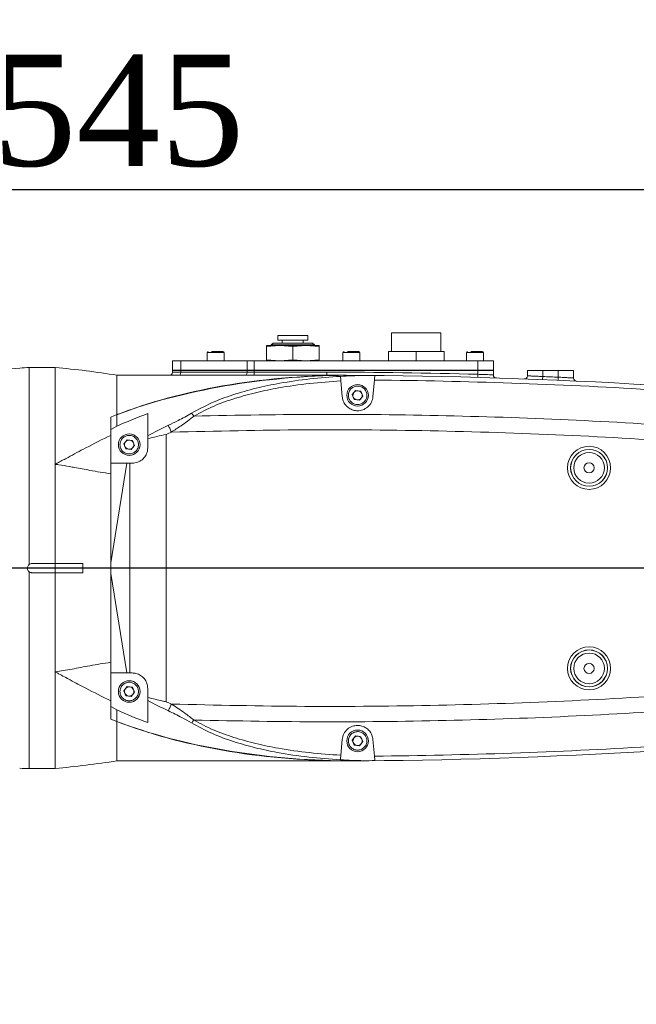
# Model space of a CAD drawing. Header units: millimetres. Extents: x 739 to 2359, y 424 to 1114.
# Tile 43 of 64: x 1823 to 1848, y 1021 to 1061. Entities that reach past the tile are written whole.
import ezdxf

# ---------------------------------------------------------------- set-up
doc = ezdxf.new("R2010")
doc.units = ezdxf.units.MM
doc.header["$PDSIZE"] = -1
doc.layers.add('5', color=7, linetype='Continuous', lineweight=35)
doc.styles.add('SLDTEXTSTYLE0', font='TXT', dxfattribs={"width": 0.7})
doc.styles.get("Standard").update_dxf_attribs({"font": 'times.ttf'})
doc.dimstyles.new('ISO-25', dxfattribs={"dimtxt": 3.5, "dimasz": 2.5, "dimexe": 1.25, "dimexo": 0.625, "dimtad": 1, "dimdec": 0, "dimlfac": 8, "dimtxsty": 'Standard', "dimcen": 2.5, "dimadec": 0, "dimazin": 0, "dimtfac": 1, "dimtmove": 0, "dimatfit": 3, "dimfxl": 1, "dimarcsym": 0})
doc.dimstyles.new('SLDDIMSTYLE3', dxfattribs={"dimtxt": 3.5, "dimasz": 2.4, "dimexe": 0, "dimexo": 0.0625, "dimgap": 0.875, "dimtad": 2, "dimlfac": 2, "dimrnd": 1e-09, "dimzin": 12, "dimdsep": 46, "dimtxsty": 'SLDTEXTSTYLE0', "dimsah": 1, "dimcen": 0.09, "dimadec": 0, "dimazin": 3, "dimtfac": 1, "dimtdec": 3, "dimtofl": 0, "dimtmove": 0, "dimatfit": 3, "dimfxl": 1, "dimfrac": 2, "dimtolj": 1, "dimtzin": 12, "dimarcsym": 0})

# ---------------------------------------------------------------- blocks, each defined once
blk = doc.blocks.new('*D101')
at = {"layer": '5', "color": 0, "lineweight": -2}
for p, q in [((1793.267, 1027.345), (1793.267, 1053.877)), ((1795.667, 1053.877), (1858.992, 1053.877)), ((1861.392, 1038.595), (1861.392, 1053.877))]:
    blk.add_line(p, q, dxfattribs=at)
at = {"layer": '5', "color": 0}
for points in [[(1795.667, 1054.277), (1795.667, 1053.477), (1793.267, 1053.877)], [(1858.992, 1053.477), (1858.992, 1054.277), (1861.392, 1053.877)]]:
    blk.add_solid(points, dxfattribs=at)
at = {"layer": 'Defpoints', "color": 0}
for p in [(1861.392, 1053.877), (1861.392, 1038.533), (1793.267, 1027.283)]:
    blk.add_point(p, dxfattribs=at)
at = {"layer": '5', "color": 0, "lineweight": 5, "insert": (1827.329, 1059.33), "char_height": 4.5, "attachment_point": 2}
blk.add_mtext('\\A1;545', dxfattribs=at)
blk = doc.blocks.new('*D102')
at = {"layer": '5', "color": 0, "lineweight": -2}
for p, q in [((1861.329, 1038.533), (1754.437, 1038.533)), ((1754.437, 1029.683), (1754.437, 1036.133)), ((1793.204, 1027.283), (1754.437, 1027.283))]:
    blk.add_line(p, q, dxfattribs=at)
at = {"layer": '5', "color": 0}
for points in [[(1754.837, 1036.133), (1754.037, 1036.133), (1754.437, 1038.533)], [(1754.037, 1029.683), (1754.837, 1029.683), (1754.437, 1027.283)]]:
    blk.add_solid(points, dxfattribs=at)
at = {"layer": 'Defpoints', "color": 0}
for p in [(1754.437, 1038.533), (1861.392, 1038.533), (1793.267, 1027.283)]:
    blk.add_point(p, dxfattribs=at)
at = {"layer": '5', "color": 0, "lineweight": 5, "insert": (1748.972, 1032.908), "char_height": 4.5, "attachment_point": 2, "rotation": 90}
blk.add_mtext('\\A1;90', dxfattribs=at)
blk = doc.blocks.new('*D104')
at = {"layer": '5', "color": 0, "lineweight": -2}
for p, q in [((1793.329, 1096.331), (1943.454, 1096.331)), ((1943.454, 1093.931), (1943.454, 902.183)), ((1803.329, 899.783), (1943.454, 899.783))]:
    blk.add_line(p, q, dxfattribs=at)
at = {"layer": '5', "color": 0}
for points in [[(1943.854, 1093.931), (1943.054, 1093.931), (1943.454, 1096.331)], [(1943.054, 902.183), (1943.854, 902.183), (1943.454, 899.783)]]:
    blk.add_solid(points, dxfattribs=at)
at = {"layer": 'Defpoints', "color": 0}
for p in [(1793.267, 1096.331), (1803.267, 899.783), (1943.454, 899.783)]:
    blk.add_point(p, dxfattribs=at)
at = {"layer": '5', "color": 0, "lineweight": 5, "insert": (1937.988, 998.057), "char_height": 4.5, "attachment_point": 2, "rotation": 90}
blk.add_mtext('\\A1;1572.38', dxfattribs=at)
blk = doc.blocks.new('*D173')
at = {"color": 0, "lineweight": -2}
for start, end in [(33.9405, 84.3499), (325.6501, 16.6727)]:
    blk.add_arc((1793.267, 959.783), 24.347, start, end, dxfattribs=at)
at = {"color": 0}
for points in [[(1795.683, 984.412), (1795.644, 983.613), (1793.267, 984.13)], [(1813.049, 946.287), (1813.687, 945.803), (1811.918, 944.133)]]:
    blk.add_solid(points, dxfattribs=at)
at = {"layer": 'Defpoints', "color": 0}
for p in [(1793.267, 1027.283), (1812.76, 974.371), (1793.267, 959.783), (1793.267, 959.783), (1897.868, 872.012)]:
    blk.add_point(p, dxfattribs=at)
at = {"color": 0, "lineweight": 5, "insert": (1815.333, 970.073), "char_height": 3.5, "attachment_point": 5}
blk.add_mtext('130%%d', dxfattribs=at)

msp = doc.modelspace()

# ---------------------------------------------------------------- linework, layer by layer
at = {"color": 7, "linetype": 'Continuous', "lineweight": 5}
for p, q in [((1833.785402, 1047.951749), (1833.785402, 1047.764249)), ((1834.997902, 1047.951749), (1833.785402, 1047.951749)), ((1834.997902, 1047.764249), (1834.997902, 1047.951749)), ((1838.391652, 1048.057999), (1838.391652, 1047.307999)), ((1838.391652, 1048.057999), (1839.391652, 1048.057999)), ((1839.391652, 1048.057999), (1840.391652, 1048.057999)), ((1840.391652, 1047.307999), (1840.391652, 1048.057999)), ((1833.329152, 1047.557999), (1833.860402, 1047.557999)), ((1833.329152, 1047.513956), (1833.860402, 1047.557999)), ((1833.329152, 1047.557999), (1833.329152, 1047.513956)), ((1833.593339, 1047.651749), (1833.516652, 1047.575061)), ((1833.516652, 1047.575061), (1833.516652, 1047.557999)), ((1835.149424, 1047.575061), (1833.516652, 1047.575061)), ((1835.189964, 1047.651749), (1833.593339, 1047.651749)), ((1833.785402, 1047.764249), (1834.997902, 1047.764249)), ((1833.860402, 1047.557999), (1834.922902, 1047.557999)), ((1833.860402, 1047.557999), (1834.391652, 1047.513956)), ((1833.966652, 1047.764249), (1833.966652, 1047.651749)), ((1834.391652, 1047.513956), (1834.922902, 1047.557999)), ((1834.816652, 1047.651749), (1834.816652, 1047.764249)), ((1834.922902, 1047.557999), (1835.454152, 1047.513956)), ((1834.922902, 1047.557999), (1835.454152, 1047.557999)), ((1835.266652, 1047.575061), (1835.149424, 1047.575061)), ((1835.266652, 1047.575061), (1835.189964, 1047.651749)), ((1835.266652, 1047.557999), (1835.266652, 1047.575061)), ((1835.454152, 1047.513956), (1835.454152, 1047.557999)), ((1830.922902, 1047.261124), (1830.922902, 1046.932999)), ((1831.610402, 1046.932999), (1831.610402, 1047.261124)), ((1833.329152, 1047.513956), (1833.329152, 1046.977042)), ((1834.391652, 1047.513956), (1834.391652, 1046.977042)), ((1835.454152, 1046.977042), (1835.454152, 1047.513956)), ((1836.422902, 1047.261124), (1836.422902, 1046.932999)), ((1837.110402, 1046.932999), (1837.110402, 1047.261124)), ((1838.266652, 1047.307999), (1838.266652, 1046.932999)), ((1838.266652, 1047.307999), (1839.391652, 1047.307999)), ((1839.391652, 1047.307999), (1839.391652, 1046.932999)), ((1839.391652, 1047.307999), (1840.516652, 1047.307999)), ((1840.516652, 1047.307999), (1840.516652, 1046.932999)), ((1841.422902, 1047.261124), (1841.422902, 1046.932999)), ((1842.110402, 1046.932999), (1842.110402, 1047.261124)), ((1829.516652, 1046.557999), (1829.516652, 1046.932999)), ((1829.516652, 1046.932999), (1829.851852, 1046.932999)), ((1829.851852, 1046.932999), (1829.851852, 1046.557999)), ((1829.851852, 1046.932999), (1832.54051, 1046.932999)), ((1832.54051, 1046.557999), (1832.54051, 1046.932999)), ((1832.54051, 1046.932999), (1832.83031, 1046.932999)), ((1832.83031, 1046.932999), (1832.83031, 1046.557999)), ((1832.83031, 1046.932999), (1841.891652, 1046.932999)), ((1833.860402, 1046.932999), (1833.329152, 1046.977042)), ((1833.329152, 1046.977042), (1833.329152, 1046.932999)), ((1834.391652, 1046.977042), (1833.860402, 1046.932999)), ((1834.922902, 1046.932999), (1834.391652, 1046.977042)), ((1835.454152, 1046.977042), (1834.922902, 1046.932999)), ((1835.454152, 1046.932999), (1835.454152, 1046.977042)), ((1841.891652, 1046.557999), (1841.891652, 1046.932999)), ((1841.891652, 1046.932999), (1842.516652, 1046.932999)), ((1842.516652, 1046.932999), (1842.516652, 1046.557999)), ((1824.766652, 1046.657999), (1823.709863, 1046.657999)), ((1824.766652, 1046.657999), (1824.766652, 1038.720499)), ((1824.766652, 1042.737045), (1824.766652, 1046.657999)), ((1827.266652, 1046.345499), (1835.766652, 1046.345499)), ((1829.851852, 1046.557999), (1829.516652, 1046.557999)), ((1829.516652, 1046.470499), (1829.516652, 1046.532999)), ((1829.516652, 1046.532999), (1829.851847, 1046.532999)), ((1829.516652, 1046.470499), (1829.851847, 1046.470499)), ((1829.579152, 1046.532999), (1829.579152, 1046.557999)), ((1829.851847, 1046.532999), (1829.851847, 1046.470499)), ((1832.540383, 1046.532999), (1829.851847, 1046.532999)), ((1829.851847, 1046.470499), (1832.540383, 1046.470499)), ((1829.851852, 1046.557999), (1832.54051, 1046.557999)), ((1829.915806, 1046.532999), (1829.915806, 1046.557999)), ((1832.540383, 1046.470499), (1832.540383, 1046.532999)), ((1832.540383, 1046.532999), (1832.830187, 1046.532999)), ((1832.540383, 1046.470499), (1832.830187, 1046.470499)), ((1832.83031, 1046.557999), (1832.54051, 1046.557999)), ((1832.568595, 1046.532999), (1832.568595, 1046.557999)), ((1832.830187, 1046.532999), (1832.830187, 1046.470499)), ((1841.891652, 1046.532999), (1832.830187, 1046.532999)), ((1832.830187, 1046.470499), (1832.830187, 1046.345499)), ((1832.830187, 1046.470499), (1835.766652, 1046.470499)), ((1832.83031, 1046.557999), (1841.891652, 1046.557999)), ((1832.85694, 1046.532999), (1832.85694, 1046.557999)), ((1835.766652, 1046.470499), (1835.766652, 1046.345499)), ((1841.829152, 1046.532999), (1841.829152, 1046.557999)), ((1841.891652, 1046.384152), (1841.888128, 1046.259202)), ((1842.516652, 1046.557999), (1841.891652, 1046.557999)), ((1841.891652, 1046.532999), (1842.516652, 1046.532999)), ((1841.891652, 1046.384152), (1841.891652, 1046.532999)), ((1842.454152, 1046.532999), (1842.454152, 1046.557999)), ((1842.516652, 1046.532999), (1842.516652, 1046.361706)), ((1843.891652, 1046.532999), (1844.516652, 1046.532999)), ((1843.891652, 1046.323174), (1843.891652, 1046.532999)), ((1844.516652, 1046.532999), (1844.516652, 1046.294244)), ((1844.516652, 1046.532999), (1845.141652, 1046.532999)), ((1845.141652, 1046.268154), (1845.141652, 1046.532999)), ((1845.141652, 1046.532999), (1845.766652, 1046.532999)), ((1845.766652, 1046.532999), (1845.766652, 1046.234465)), ((1836.322081, 1046.300908), (1836.321992, 1046.30193)), ((1836.39403, 1045.478527), (1836.338309, 1046.115416)), ((1836.556215, 1046.344063), (1836.429165, 1046.344488)), ((1836.556215, 1046.344063), (1837.312074, 1046.34)), ((1837.697967, 1046.149403), (1837.639273, 1045.478527)), ((1844.516652, 1046.294244), (1844.511618, 1046.169346)), ((1845.141652, 1046.268154), (1845.136258, 1046.14327)), ((1836.936876, 1045.734272), (1836.802456, 1045.564547)), ((1836.802456, 1045.564547), (1836.882232, 1045.363274)), ((1837.151071, 1045.702723), (1836.936876, 1045.734272)), ((1837.230847, 1045.50145), (1837.151071, 1045.702723)), ((1836.882232, 1045.363274), (1837.096428, 1045.331726)), ((1837.096428, 1045.331726), (1837.230847, 1045.50145)), ((1827.016652, 1044.646778), (1827.266652, 1044.751025)), ((1828.516652, 1044.793413), (1828.516652, 1043.891904)), ((1827.016652, 1044.143754), (1827.016652, 1044.646778)), ((1827.016652, 1044.165631), (1827.016652, 1044.636269)), ((1827.016652, 1044.143754), (1827.266652, 1044.277903)), ((1827.016652, 1044.143754), (1827.016652, 1043.93366)), ((1827.016652, 1043.911784), (1827.016652, 1044.100004)), ((1827.686876, 1043.734272), (1827.552456, 1043.564547)), ((1827.552456, 1043.564547), (1827.632232, 1043.363274)), ((1827.901071, 1043.702723), (1827.686876, 1043.734272)), ((1827.980847, 1043.50145), (1827.901071, 1043.702723)), ((1828.516652, 1043.407999), (1828.516652, 1043.770786)), ((1829.267653, 1043.947534), (1829.267653, 1033.118463)), ((1827.632232, 1043.363274), (1827.846428, 1043.331726)), ((1827.846428, 1043.331726), (1827.980847, 1043.50145)), ((1827.669674, 1042.782999), (1827.016652, 1038.750065)), ((1827.016652, 1042.727148), (1827.025695, 1042.782999)), ((1827.016652, 1042.782999), (1827.016652, 1042.727148)), ((1827.016652, 1042.782999), (1827.025695, 1042.782999)), ((1827.025695, 1042.782999), (1827.669674, 1042.782999)), ((1827.787028, 1042.782999), (1827.669674, 1042.782999)), ((1827.787028, 1034.282999), (1827.787028, 1042.782999)), ((1827.787028, 1042.782999), (1827.891652, 1042.782999)), ((1824.766652, 1038.720499), (1824.766652, 1042.737045)), ((1827.016652, 1038.750065), (1827.016652, 1042.727148)), ((1823.829152, 1038.720499), (1824.766652, 1038.720499)), ((1825.891652, 1038.720499), (1824.766652, 1038.720499)), ((1824.766652, 1038.720499), (1824.766652, 1038.345499)), ((1825.891652, 1038.720499), (1825.891652, 1038.345499)), ((1827.016652, 1038.750065), (1827.016652, 1038.315933)), ((1824.766652, 1038.345499), (1823.829152, 1038.345499)), ((1824.766652, 1038.345499), (1824.766652, 1030.407999)), ((1824.766652, 1034.328953), (1824.766652, 1038.345499)), ((1824.766652, 1038.345499), (1825.891652, 1038.345499)), ((1827.016652, 1038.315933), (1827.669674, 1034.282999)), ((1827.016652, 1034.33885), (1827.016652, 1038.315933)), ((1824.766652, 1030.407999), (1824.766652, 1034.328953)), ((1827.025695, 1034.282999), (1827.016652, 1034.33885)), ((1827.016652, 1034.282999), (1827.016652, 1034.33885)), ((1827.016652, 1034.282999), (1827.025695, 1034.282999)), ((1827.669674, 1034.282999), (1827.025695, 1034.282999)), ((1827.669674, 1034.282999), (1827.787028, 1034.282999)), ((1827.891652, 1034.282999), (1827.787028, 1034.282999)), ((1827.686876, 1033.734272), (1827.552456, 1033.564547)), ((1827.901071, 1033.702723), (1827.686876, 1033.734272)), ((1827.980847, 1033.50145), (1827.901071, 1033.702723)), ((1828.516652, 1033.295212), (1828.516652, 1033.657999)), ((1827.552456, 1033.564547), (1827.632232, 1033.363274)), ((1827.632232, 1033.363274), (1827.846428, 1033.331726)), ((1827.846428, 1033.331726), (1827.980847, 1033.50145)), ((1828.516652, 1033.174093), (1828.516652, 1033.295212)), ((1827.016652, 1032.965469), (1827.016652, 1033.154399)), ((1827.016652, 1033.132523), (1827.016652, 1032.921719)), ((1827.266652, 1032.788095), (1827.016652, 1032.921719)), ((1827.016652, 1032.418167), (1827.016652, 1032.921719)), ((1827.016652, 1032.431606), (1827.016652, 1032.899843)), ((1828.516652, 1033.174093), (1828.516652, 1032.272585)), ((1827.266652, 1032.314973), (1827.016652, 1032.418167)), ((1836.338309, 1030.950582), (1836.39403, 1031.587471)), ((1836.936876, 1031.734272), (1836.802456, 1031.564547)), ((1837.151071, 1031.702723), (1836.936876, 1031.734272)), ((1837.230847, 1031.50145), (1837.151071, 1031.702723)), ((1837.639273, 1031.587471), (1837.697967, 1030.916595)), ((1836.802456, 1031.564547), (1836.882232, 1031.363274)), ((1836.882232, 1031.363274), (1837.096428, 1031.331726)), ((1837.096428, 1031.331726), (1837.230847, 1031.50145)), ((1823.709863, 1030.407999), (1824.766652, 1030.407999)), ((1835.766652, 1030.720499), (1827.266652, 1030.720499)), ((1836.321992, 1030.764068), (1836.322081, 1030.76509)), ((1836.429165, 1030.721509), (1836.556215, 1030.721934)), ((1837.312074, 1030.725998), (1836.556215, 1030.721934))]:
    msp.add_line(p, q, dxfattribs=at)
at = {"color": 8, "linetype": 'Continuous', "lineweight": 5}
for p, q in [((1831.610402, 1047.261124), (1830.922902, 1047.261124)), ((1837.110402, 1047.261124), (1836.422902, 1047.261124)), ((1842.110402, 1047.261124), (1841.422902, 1047.261124)), ((1823.709863, 1046.657999), (1823.709863, 1038.677658)), ((1823.709863, 1038.388339), (1823.709863, 1030.407999))]:
    msp.add_line(p, q, dxfattribs=at)
at = {"color": 7, "linetype": 'Continuous', "lineweight": 5, "flags": 128}
for points in [[(1829.793886, 1046.345499), (1829.805194, 1046.347901), (1829.816067, 1046.355014), (1829.826088, 1046.366565), (1829.834871, 1046.382111), (1829.842079, 1046.401053), (1829.847435, 1046.422663), (1829.850734, 1046.446113), (1829.851847, 1046.470499)], [(1832.540383, 1046.470499), (1832.539269, 1046.446113), (1832.535971, 1046.422663), (1832.530615, 1046.401053), (1832.523407, 1046.382111), (1832.514623, 1046.366565), (1832.504603, 1046.355014), (1832.49373, 1046.347901), (1832.482422, 1046.345499)]]:
    msp.add_lwpolyline(points, dxfattribs=at)
at = {"color": 7, "linetype": 'Continuous', "lineweight": 5}
for centre, radius in [((1837.016652, 1045.532999), 0.4375), ((1827.766652, 1043.532999), 0.4375), ((1846.391652, 1042.595499), 0.872837), ((1846.391652, 1042.595499), 0.747856), ((1846.391652, 1042.595499), 0.745598), ((1846.391652, 1042.595499), 0.620617), ((1846.391652, 1042.595499), 0.20625), ((1846.391652, 1034.470499), 0.872837), ((1846.391652, 1034.470499), 0.747856), ((1846.391652, 1034.470499), 0.745598), ((1846.391652, 1034.470499), 0.620617), ((1846.391652, 1034.470499), 0.20625), ((1827.766652, 1033.532999), 0.4375), ((1837.016652, 1031.532999), 0.4375)]:
    msp.add_circle(centre, radius, dxfattribs=at)
for centre, radius, start, end in [((1830.969777, 1047.261124), 0.046875, 90, 180), ((1831.563527, 1047.261124), 0.046875, 0, 90), ((1836.469777, 1047.261124), 0.046875, 90, 180), ((1837.063527, 1047.261124), 0.046875, 0, 90), ((1841.469777, 1047.261124), 0.046875, 90, 180), ((1842.063527, 1047.261124), 0.046875, 0, 90), ((1817.891652, 1100.176299), 53.813094, 264, 275.8010983), ((1823.709863, 1042.907999), 3.75, 90, 95.8010983), ((1829.391652, 1046.470499), 0.125, 270, 0), ((1835.766652, 829.189249), 217.28125, 88.38465977, 90), ((1842.641652, 1046.361706), 0.125, 180, 268.1868006), ((1835.766652, 829.189249), 217.15303, 89.48616513, 89.60542986), ((1835.766652, 829.189249), 217.15625, 83.02135019, 89.59224332), ((1835.766652, 829.189249), 216.96875, 86.54947949, 89.48998322), ((1843.766652, 1046.323174), 0.125, 267.8899704, 0), ((1835.766652, 829.189249), 217.28125, 87.52710031, 87.6920527), ((1845.891652, 1046.234465), 0.125, 180, 267.3291302), ((1837.016652, 1045.532999), 0.1875, 141.621248, 201.621248), ((1837.016652, 1045.532999), 0.1875, 81.621248, 141.621248), ((1837.016652, 1045.532999), 0.1875, 21.621248, 81.621248), ((1837.016652, 1045.532999), 0.1875, 321.621248, 21.621248), ((1837.016652, 1045.532999), 0.1875, 201.621248, 261.621248), ((1837.016652, 1045.532999), 0.1875, 261.621248, 321.621248), ((1827.766652, 1043.532999), 0.1875, 141.621248, 201.621248), ((1827.766652, 1043.532999), 0.1875, 81.621248, 141.621248), ((1827.766652, 1043.532999), 0.1875, 21.621248, 81.621248), ((1827.766652, 1043.532999), 0.1875, 321.621248, 21.621248), ((1827.766652, 1043.532999), 0.1875, 201.621248, 261.621248), ((1827.766652, 1043.532999), 0.1875, 261.621248, 321.621248), ((1827.766652, 1033.532999), 0.1875, 141.621248, 201.621248), ((1827.766652, 1033.532999), 0.1875, 81.621248, 141.621248), ((1827.766652, 1033.532999), 0.1875, 21.621248, 81.621248), ((1827.766652, 1033.532999), 0.1875, 321.621248, 21.621248), ((1827.766652, 1033.532999), 0.1875, 201.621248, 261.621248), ((1827.766652, 1033.532999), 0.1875, 261.621248, 321.621248), ((1835.766652, 1247.876749), 217.15625, 270.40775668, 276.97864981), ((1837.016652, 1031.532999), 0.1875, 141.621248, 201.621248), ((1837.016652, 1031.532999), 0.1875, 81.621248, 141.621248), ((1837.016652, 1031.532999), 0.1875, 21.621248, 81.621248), ((1837.016652, 1031.532999), 0.1875, 321.621248, 21.621248), ((1837.016652, 1031.532999), 0.1875, 201.621248, 261.621248), ((1837.016652, 1031.532999), 0.1875, 261.621248, 321.621248), ((1835.766652, 1247.876749), 216.96875, 270.51001678, 273.45052051), ((1823.709863, 1034.157999), 3.75, 264.1989017, 270), ((1835.766652, 1247.876749), 217.15303, 270.39457014, 270.51383487)]:
    msp.add_arc(centre, radius, start, end, dxfattribs=at)
for centre, major_axis, ratio, start_param, end_param in [((1836.860693, 1038.845499), (15.563443, 0), 0.481898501, 1.590361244, 2.235024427), ((1836.681061, 1039.595499), (14.557235, 0), 0.463686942, 1.588100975, 2.274070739), ((1837.997119, 1038.845499), (15.563443, 0), 0.481898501, 1.618042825, 1.678637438), ((1837.997119, 1038.845499), (15.563443, 0), 0.481898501, 2.225784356, 2.331548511), ((1839.588115, 1038.845499), (14.965983, 0), 0.501136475, 2.32394373, 2.403532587), ((1839.588115, 1038.845499), (14.785271, 0), 0.481898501, 2.32394373, 2.343429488), ((1837.997119, 1038.220499), (15.563443, 0), 0.481898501, 3.951636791, 4.057400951), ((1839.588115, 1038.220499), (14.965983, 0), 0.501136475, 3.87965272, 3.959241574), ((1839.588115, 1038.220499), (14.785271, 0), 0.481898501, 3.939755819, 3.959241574), ((1836.860693, 1038.220499), (15.563443, 0), 0.481898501, 4.048160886, 4.692824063), ((1836.681061, 1037.470499), (14.557235, 0), 0.463686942, 4.009114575, 4.695084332), ((1837.997119, 1038.220499), (15.563443, 0), 0.481898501, 4.60454787, 4.665142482)]:
    msp.add_ellipse(centre, major_axis=major_axis, ratio=ratio, start_param=start_param, end_param=end_param, dxfattribs=at)
for points, knots in [([(1831.563591, 1047.307999), (1831.562378, 1047.307999), (1831.558935, 1047.307999), (1831.520842, 1047.307999), (1831.453983, 1047.307999), (1831.386123, 1047.307999), (1831.327987, 1047.307999), (1831.267498, 1047.307999), (1831.189344, 1047.307999), (1831.13771, 1047.307999), (1831.104278, 1047.307999)], [0, 0, 0, 0, 0.095160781, 0.269962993, 0.444765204, 0.539820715, 0.634981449, 0.730037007, 0.825197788, 1, 1, 1, 1]), ([(1837.063591, 1047.307999), (1837.062378, 1047.307999), (1837.058935, 1047.307999), (1837.020842, 1047.307999), (1836.953983, 1047.307999), (1836.886123, 1047.307999), (1836.827987, 1047.307999), (1836.767498, 1047.307999), (1836.689344, 1047.307999), (1836.63771, 1047.307999), (1836.604278, 1047.307999)], [0, 0, 0, 0, 0.095160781, 0.269962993, 0.444765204, 0.539820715, 0.634981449, 0.730037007, 0.825197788, 1, 1, 1, 1]), ([(1842.063591, 1047.307999), (1842.062378, 1047.307999), (1842.058935, 1047.307999), (1842.020842, 1047.307999), (1841.953983, 1047.307999), (1841.886123, 1047.307999), (1841.827987, 1047.307999), (1841.767498, 1047.307999), (1841.689344, 1047.307999), (1841.63771, 1047.307999), (1841.604278, 1047.307999)], [0, 0, 0, 0, 0.095160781, 0.269962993, 0.444765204, 0.539820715, 0.634981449, 0.730037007, 0.825197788, 1, 1, 1, 1]), ([(1827.266625, 1044.743931), (1827.266598, 1044.885382), (1827.266541, 1045.176711), (1827.266676, 1045.511196), (1827.266641, 1045.778732), (1827.266638, 1045.983318), (1827.266667, 1046.129016), (1827.266615, 1046.231389), (1827.266684, 1046.293031), (1827.266564, 1046.33643), (1827.266619, 1046.342158), (1827.266652, 1046.345499)], [0, 0, 0, 0, 0.139323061, 0.286945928, 0.402522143, 0.519849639, 0.641185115, 0.725716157, 0.820298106, 0.895160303, 1, 1, 1, 1]), ([(1835.766652, 1046.345499), (1835.776668, 1046.345499), (1835.997506, 1046.345491), (1836.218344, 1046.344978), (1836.429165, 1046.344488)], [0, 0, 0, 0, 0.045357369, 1, 1, 1, 1]), ([(1841.891652, 1046.384152), (1841.96194, 1046.381744), (1842.102517, 1046.376928), (1842.289862, 1046.370177), (1842.431208, 1046.364942), (1842.506013, 1046.36211), (1842.513632, 1046.36182), (1842.516652, 1046.361706)], [0, 0, 0, 0, 0.214825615, 0.429646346, 0.644424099, 0.859100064, 1, 1, 1, 1]), ([(1830.285951, 1044.803958), (1830.552949, 1044.950048), (1831.087298, 1045.242421), (1831.974959, 1045.567341), (1832.901817, 1045.830605), (1833.944877, 1046.045554), (1835.085835, 1046.211234), (1835.909368, 1046.270971), (1836.322081, 1046.300908)], [0, 0, 0, 0, 0.148937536, 0.298072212, 0.45385921, 0.609712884, 0.804407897, 1, 1, 1, 1]), ([(1836.338309, 1046.115416), (1835.915709, 1046.085664), (1835.068722, 1046.026034), (1833.931215, 1045.862534), (1832.927853, 1045.658405), (1832.054049, 1045.418425), (1831.192248, 1045.11669), (1830.658002, 1044.834498), (1830.39107, 1044.693503)], [0, 0, 0, 0, 0.204178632, 0.409220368, 0.554602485, 0.699933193, 0.8500739, 1, 1, 1, 1]), ([(1836.322081, 1046.300908), (1836.322797, 1046.292725), (1836.324229, 1046.27636), (1836.330308, 1046.206877), (1836.335817, 1046.143903), (1836.338309, 1046.115416)], [0, 0, 0, 0, 0.353845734, 0.707699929, 1, 1, 1, 1]), ([(1837.262075, 1046.33713), (1837.272312, 1046.337502), (1837.286637, 1046.338024), (1837.304125, 1046.338719), (1837.312933, 1046.339111), (1837.31821, 1046.339424), (1837.320316, 1046.339611), (1837.32061, 1046.339759), (1837.319441, 1046.339874), (1837.31654, 1046.339959), (1837.313624, 1046.339985), (1837.312074, 1046.34)], [0, 0, 0, 0, 0.371574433, 0.51995213, 0.67253246, 0.731018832, 0.790072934, 0.830272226, 0.870442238, 0.931145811, 1, 1, 1, 1]), ([(1837.697967, 1046.149403), (1837.700966, 1046.183678), (1837.706964, 1046.252232), (1837.71226, 1046.312763), (1837.713543, 1046.32743), (1837.714078, 1046.333546)], [0, 0, 0, 0, 0.368258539, 0.736550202, 1, 1, 1, 1]), ([(1843.891652, 1046.323174), (1843.898554, 1046.32287), (1843.91236, 1046.322261), (1844.020006, 1046.317466), (1844.178446, 1046.310255), (1844.354195, 1046.302057), (1844.470429, 1046.296467), (1844.516652, 1046.294244)], [0, 0, 0, 0, 0.214467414, 0.428946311, 0.643509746, 0.85823695, 1, 1, 1, 1]), ([(1845.141652, 1046.268154), (1845.21197, 1046.26448), (1845.352602, 1046.257133), (1845.540011, 1046.247009), (1845.681358, 1046.239231), (1845.756052, 1046.235059), (1845.763647, 1046.234634), (1845.766652, 1046.234465)], [0, 0, 0, 0, 0.214997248, 0.429981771, 0.644858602, 0.859504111, 1, 1, 1, 1]), ([(1837.154828, 1045.184384), (1837.109135, 1045.171691), (1837.038593, 1045.152096), (1836.940123, 1045.163287), (1836.866882, 1045.186376), (1836.799545, 1045.223878), (1836.725314, 1045.28846), (1836.659575, 1045.391469), (1836.636898, 1045.511522), (1836.646718, 1045.609421), (1836.670066, 1045.682854), (1836.707605, 1045.749872), (1836.771664, 1045.825493), (1836.836495, 1045.859557), (1836.878476, 1045.881614)], [0, 0, 0, 0, 0.119721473, 0.184832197, 0.249999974, 0.315110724, 0.380278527, 0.5, 0.619721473, 0.684832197, 0.749999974, 0.815110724, 0.880278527, 1, 1, 1, 1]), ([(1836.878476, 1045.881614), (1836.924168, 1045.894306), (1836.99471, 1045.913902), (1837.093181, 1045.902711), (1837.166421, 1045.879621), (1837.233759, 1045.84212), (1837.307989, 1045.777537), (1837.373728, 1045.674529), (1837.396406, 1045.554476), (1837.386585, 1045.456576), (1837.363237, 1045.383144), (1837.325699, 1045.316126), (1837.261639, 1045.240505), (1837.196808, 1045.206441), (1837.154828, 1045.184384)], [0, 0, 0, 0, 0.119721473, 0.184832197, 0.249999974, 0.315110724, 0.380278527, 0.5, 0.619721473, 0.684832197, 0.749999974, 0.815110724, 0.880278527, 1, 1, 1, 1]), ([(1837.639273, 1045.478527), (1837.624065, 1045.401338), (1837.593596, 1045.246696), (1837.441825, 1045.054591), (1837.239604, 1044.934668), (1837.02701, 1044.897527), (1836.834174, 1044.925803), (1836.665291, 1045.005206), (1836.524496, 1045.132602), (1836.42539, 1045.296052), (1836.404234, 1045.419153), (1836.39403, 1045.478527)], [0, 0, 0, 0, 0.135606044, 0.271679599, 0.393984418, 0.498157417, 0.591606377, 0.684204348, 0.783745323, 0.895697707, 1, 1, 1, 1]), ([(1827.266647, 1044.277886), (1827.26665, 1044.31038), (1827.266657, 1044.408912), (1827.266627, 1044.568914), (1827.266599, 1044.68978), (1827.266585, 1044.750958)], [0, 0, 0, 0, 0.195490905, 0.592789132, 1, 1, 1, 1]), ([(1829.352306, 1044.317048), (1829.486202, 1044.381314), (1829.71255, 1044.489954), (1830.025622, 1044.652841), (1830.198773, 1044.753368), (1830.285933, 1044.803971)], [0, 0, 0, 0, 0.418346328, 0.707208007, 1, 1, 1, 1]), ([(1830.39101, 1044.693499), (1830.372456, 1044.716337), (1830.335348, 1044.762013), (1830.302416, 1044.789976), (1830.28595, 1044.803958)], [0, 0, 0, 0, 0.500000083, 1, 1, 1, 1]), ([(1830.39104, 1044.693503), (1832.148184, 1044.724932), (1835.662472, 1044.787792), (1840.934808, 1044.718432), (1846.203903, 1044.530075), (1851.466517, 1044.207983), (1856.720849, 1043.76714), (1860.212586, 1043.364714), (1861.958454, 1043.163501)], [0, 0, 0, 0, 0.166666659, 0.333333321, 0.499999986, 0.666666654, 0.833333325, 1, 1, 1, 1]), ([(1830.39101, 1044.69349), (1830.391008, 1044.693488), (1830.308965, 1044.625482), (1830.138032, 1044.493247), (1829.831678, 1044.275149), (1829.608541, 1044.127838), (1829.475902, 1044.043471), (1829.4759, 1044.043469)], [0, 0, 0, 0, 0.000006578, 0.297737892, 0.586397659, 0.999993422, 1, 1, 1, 1]), ([(1861.882517, 1042.543132), (1860.090703, 1042.749262), (1856.507051, 1043.161525), (1851.11281, 1043.607865), (1845.708804, 1043.928713), (1840.298227, 1044.108505), (1834.885693, 1044.162488), (1831.279166, 1044.083143), (1829.475901, 1044.04347)], [0, 0, 0, 0, 0.166627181, 0.333256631, 0.499994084, 0.666733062, 0.83336635, 1, 1, 1, 1]), ([(1824.766652, 1042.737045), (1824.768259, 1042.737916), (1824.771761, 1042.739814), (1824.783303, 1042.746057), (1824.825396, 1042.768733), (1824.995149, 1042.859765), (1825.393163, 1043.075746), (1826.0934, 1043.450561), (1826.674124, 1043.747168), (1827.016298, 1043.911614), (1827.016652, 1043.911784)], [0, 0, 0, 0, 0.00219372, 0.004779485, 0.015746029, 0.059569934, 0.235775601, 0.555989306, 0.999540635, 1, 1, 1, 1]), ([(1827.016652, 1042.353879), (1827.016652, 1042.493319), (1827.016652, 1042.776264), (1827.016652, 1043.184844), (1827.016652, 1043.576062), (1827.016652, 1043.798607), (1827.016652, 1043.911784)], [0, 0, 0, 0, 0.2437611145, 0.4946298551, 0.7429916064, 1, 1, 1, 1]), ([(1827.904828, 1043.184384), (1827.859135, 1043.171691), (1827.788593, 1043.152096), (1827.690123, 1043.163287), (1827.616882, 1043.186376), (1827.549545, 1043.223878), (1827.475314, 1043.28846), (1827.409575, 1043.391469), (1827.386898, 1043.511522), (1827.396718, 1043.609421), (1827.420066, 1043.682854), (1827.457605, 1043.749872), (1827.521664, 1043.825493), (1827.586495, 1043.859557), (1827.628476, 1043.881614)], [0, 0, 0, 0, 0.119721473, 0.184832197, 0.249999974, 0.315110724, 0.380278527, 0.5, 0.619721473, 0.684832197, 0.749999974, 0.815110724, 0.880278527, 1, 1, 1, 1]), ([(1827.628476, 1043.881614), (1827.674168, 1043.894306), (1827.74471, 1043.913902), (1827.843181, 1043.902711), (1827.916421, 1043.879621), (1827.983759, 1043.84212), (1828.057989, 1043.777537), (1828.123728, 1043.674529), (1828.146406, 1043.554476), (1828.136585, 1043.456576), (1828.113237, 1043.383144), (1828.075699, 1043.316126), (1828.011639, 1043.240505), (1827.946808, 1043.206441), (1827.904828, 1043.184384)], [0, 0, 0, 0, 0.119721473, 0.184832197, 0.249999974, 0.315110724, 0.380278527, 0.5, 0.619721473, 0.684832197, 0.749999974, 0.815110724, 0.880278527, 1, 1, 1, 1]), ([(1828.516652, 1043.770786), (1828.763828, 1043.833545), (1829.012985, 1043.896806), (1829.265645, 1043.947134), (1829.267653, 1043.947534)], [0, 0, 0, 0, 0.992050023, 1, 1, 1, 1]), ([(1828.516652, 1043.770786), (1828.516652, 1043.803007), (1828.516652, 1043.846885), (1828.516652, 1043.882454), (1828.516652, 1043.891904)], [0, 0, 0, 0, 0.734306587, 1, 1, 1, 1]), ([(1827.891652, 1042.782999), (1827.962184, 1042.789919), (1828.103296, 1042.803763), (1828.292432, 1042.913236), (1828.433708, 1043.074189), (1828.50658, 1043.249345), (1828.513835, 1043.363622), (1828.516652, 1043.407999)], [0, 0, 0, 0, 0.218589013, 0.437328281, 0.652542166, 0.865072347, 1, 1, 1, 1]), ([(1827.016652, 1042.353879), (1826.733171, 1042.399223), (1826.23076, 1042.479586), (1825.68515, 1042.58507), (1825.266075, 1042.66086), (1825.017179, 1042.702172), (1824.830579, 1042.728385), (1824.784595, 1042.734629), (1824.773403, 1042.736137), (1824.769606, 1042.736648), (1824.76799, 1042.736865), (1824.766652, 1042.737045)], [0, 0, 0, 0, 0.356300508, 0.631470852, 0.726252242, 0.931175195, 0.981856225, 0.994498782, 0.997658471, 0.998061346, 1, 1, 1, 1]), ([(1827.016652, 1034.715461), (1827.016652, 1035.388846), (1827.016652, 1037.01004), (1827.016652, 1039.557643), (1827.016652, 1041.429719), (1827.016652, 1042.353879)], [0, 0, 0, 0, 0.264565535, 0.636949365, 1, 1, 1, 1]), ([(1823.709863, 1038.677658), (1823.694923, 1038.662655), (1823.665038, 1038.632642), (1823.642297, 1038.572031), (1823.639636, 1038.508138), (1823.658654, 1038.446884), (1823.686821, 1038.408279), (1823.706276, 1038.391443), (1823.709863, 1038.388339)], [0, 0, 0, 0, 0.191263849, 0.382624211, 0.573996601, 0.765375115, 0.956750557, 1, 1, 1, 1]), ([(1823.709863, 1038.677658), (1823.727421, 1038.68948), (1823.762537, 1038.713122), (1823.806314, 1038.720382), (1823.828222, 1038.720494), (1823.829152, 1038.720499)], [0, 0, 0, 0, 0.489160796, 0.978325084, 1, 1, 1, 1]), ([(1823.829152, 1038.345499), (1823.815623, 1038.346385), (1823.781113, 1038.348647), (1823.740094, 1038.3655), (1823.71661, 1038.383242), (1823.709863, 1038.388339)], [0, 0, 0, 0, 0.314846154, 0.803139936, 1, 1, 1, 1]), ([(1824.766652, 1034.328953), (1824.767994, 1034.329141), (1824.989966, 1034.360235), (1825.446854, 1034.437493), (1826.193239, 1034.585578), (1826.733188, 1034.670748), (1827.016652, 1034.715461)], [0, 0, 0, 0, 0.0019461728, 0.3217024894, 0.6439064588, 1, 1, 1, 1]), ([(1827.016652, 1033.154399), (1827.016652, 1033.266782), (1827.016652, 1033.495762), (1827.016652, 1033.889195), (1827.016652, 1034.300156), (1827.016652, 1034.575749), (1827.016652, 1034.715461)], [0, 0, 0, 0, 0.254844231, 0.519242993, 0.756280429, 1, 1, 1, 1]), ([(1829.475901, 1033.022527), (1831.279153, 1032.982856), (1834.885667, 1032.903512), (1840.298202, 1032.957495), (1845.708778, 1033.137283), (1851.112783, 1033.458128), (1856.507024, 1033.904469), (1860.09069, 1034.316734), (1861.882517, 1034.522866)], [0, 0, 0, 0, 0.166632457, 0.333265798, 0.500005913, 0.666742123, 0.833371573, 1, 1, 1, 1]), ([(1827.016652, 1033.154399), (1826.677101, 1033.324319), (1826.125133, 1033.600539), (1825.426651, 1033.975338), (1825.026327, 1034.190947), (1824.823844, 1034.298441), (1824.778063, 1034.322839), (1824.768259, 1034.328092), (1824.766652, 1034.328953)], [0, 0, 0, 0, 0.444663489, 0.722838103, 0.937728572, 0.986650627, 0.99781211, 1, 1, 1, 1]), ([(1828.516652, 1033.657999), (1828.509832, 1033.727792), (1828.496194, 1033.867376), (1828.389975, 1034.053462), (1828.233941, 1034.194347), (1828.058055, 1034.271469), (1827.940606, 1034.279607), (1827.891652, 1034.282999)], [0, 0, 0, 0, 0.211486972, 0.422966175, 0.634698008, 0.847738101, 1, 1, 1, 1]), ([(1827.904828, 1033.184384), (1827.859135, 1033.171691), (1827.788593, 1033.152096), (1827.690123, 1033.163287), (1827.616882, 1033.186376), (1827.549545, 1033.223878), (1827.475314, 1033.28846), (1827.409575, 1033.391469), (1827.386898, 1033.511522), (1827.396718, 1033.609421), (1827.420066, 1033.682854), (1827.457605, 1033.749872), (1827.521664, 1033.825493), (1827.586495, 1033.859557), (1827.628476, 1033.881614)], [0, 0, 0, 0, 0.119721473, 0.184832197, 0.249999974, 0.315110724, 0.380278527, 0.5, 0.619721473, 0.684832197, 0.749999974, 0.815110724, 0.880278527, 1, 1, 1, 1]), ([(1827.628476, 1033.881614), (1827.674168, 1033.894306), (1827.74471, 1033.913902), (1827.843181, 1033.902711), (1827.916421, 1033.879621), (1827.983759, 1033.84212), (1828.057989, 1033.777537), (1828.123728, 1033.674529), (1828.146406, 1033.554476), (1828.136585, 1033.456576), (1828.113237, 1033.383144), (1828.075699, 1033.316126), (1828.011639, 1033.240505), (1827.946808, 1033.206441), (1827.904828, 1033.184384)], [0, 0, 0, 0, 0.119721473, 0.184832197, 0.249999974, 0.315110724, 0.380278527, 0.5, 0.619721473, 0.684832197, 0.749999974, 0.815110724, 0.880278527, 1, 1, 1, 1]), ([(1861.958454, 1033.902497), (1860.212586, 1033.701284), (1856.720849, 1033.298858), (1851.466517, 1032.858014), (1846.203903, 1032.535923), (1840.934808, 1032.347566), (1835.662472, 1032.278206), (1832.148184, 1032.341065), (1830.39104, 1032.372495)], [0, 0, 0, 0, 0.166666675, 0.333333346, 0.500000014, 0.666666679, 0.833333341, 1, 1, 1, 1]), ([(1829.267653, 1033.118463), (1829.265645, 1033.118864), (1829.21806, 1033.128347), (1828.965393, 1033.179502), (1828.718591, 1033.243141), (1828.516652, 1033.295212)], [0, 0, 0, 0, 0.007947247, 0.18827606, 1, 1, 1, 1]), ([(1827.266585, 1032.31504), (1827.266619, 1032.437225), (1827.266661, 1032.589105), (1827.266649, 1032.755566), (1827.266647, 1032.788112)], [0, 0, 0, 0, 0.804481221, 1, 1, 1, 1]), ([(1829.4759, 1033.022528), (1829.475902, 1033.022527), (1829.567299, 1032.964393), (1829.749393, 1032.845526), (1830.060072, 1032.630687), (1830.273039, 1032.470295), (1830.391008, 1032.37251), (1830.39101, 1032.372508)], [0, 0, 0, 0, 0.000006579, 0.285062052, 0.571790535, 0.999993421, 1, 1, 1, 1]), ([(1830.285933, 1032.262026), (1830.159047, 1032.334683), (1829.94568, 1032.456859), (1829.629585, 1032.61661), (1829.444774, 1032.704817), (1829.352306, 1032.74895)], [0, 0, 0, 0, 0.423004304, 0.711306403, 1, 1, 1, 1]), ([(1827.266652, 1030.720499), (1827.266634, 1030.72214), (1827.266603, 1030.725124), (1827.266598, 1030.745824), (1827.266673, 1030.774397), (1827.266629, 1030.813298), (1827.266636, 1030.866026), (1827.266662, 1030.950161), (1827.266639, 1031.082643), (1827.266641, 1031.287431), (1827.26667, 1031.520298), (1827.266598, 1031.773482), (1827.266558, 1032.03442), (1827.266603, 1032.227445), (1827.266625, 1032.322066)], [0, 0, 0, 0, 0.0732252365, 0.1331252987, 0.1796992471, 0.2438711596, 0.3035742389, 0.358808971, 0.4801345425, 0.5974514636, 0.7130162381, 0.8123726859, 0.9080247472, 1, 1, 1, 1]), ([(1830.28595, 1032.26204), (1830.302416, 1032.276021), (1830.335348, 1032.303985), (1830.372456, 1032.349661), (1830.39101, 1032.372499)], [0, 0, 0, 0, 0.4999999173, 1, 1, 1, 1]), ([(1836.322081, 1030.76509), (1835.893105, 1030.79645), (1835.033216, 1030.859312), (1833.878133, 1031.03187), (1832.858708, 1031.247464), (1831.970075, 1031.500991), (1831.095594, 1031.819455), (1830.55571, 1032.114578), (1830.285951, 1032.262039)], [0, 0, 0, 0, 0.203308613, 0.407534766, 0.553256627, 0.698926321, 0.849565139, 1, 1, 1, 1]), ([(1830.39107, 1032.372494), (1830.648063, 1032.236265), (1831.162388, 1031.963626), (1832.011307, 1031.660931), (1832.894819, 1031.414617), (1833.918168, 1031.205451), (1835.066808, 1031.040169), (1835.913796, 1030.980492), (1836.338309, 1030.950582)], [0, 0, 0, 0, 0.144493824, 0.289177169, 0.439949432, 0.590782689, 0.794898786, 1, 1, 1, 1]), ([(1836.39403, 1031.587471), (1836.409185, 1031.664505), (1836.439548, 1031.818844), (1836.59088, 1032.010814), (1836.792491, 1032.130788), (1837.00436, 1032.168375), (1837.196894, 1032.140842), (1837.366047, 1032.062112), (1837.507482, 1031.935073), (1837.607545, 1031.771233), (1837.628927, 1031.647396), (1837.639273, 1031.587471)], [0, 0, 0, 0, 0.135255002, 0.270986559, 0.392781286, 0.49654311, 0.58984748, 0.682539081, 0.782347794, 0.894678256, 1, 1, 1, 1]), ([(1837.154828, 1031.184384), (1837.109135, 1031.171691), (1837.038593, 1031.152096), (1836.940123, 1031.163287), (1836.866882, 1031.186376), (1836.799545, 1031.223878), (1836.725314, 1031.28846), (1836.659575, 1031.391469), (1836.636898, 1031.511522), (1836.646718, 1031.609421), (1836.670066, 1031.682854), (1836.707605, 1031.749872), (1836.771664, 1031.825493), (1836.836495, 1031.859557), (1836.878476, 1031.881614)], [0, 0, 0, 0, 0.119721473, 0.184832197, 0.249999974, 0.315110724, 0.380278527, 0.5, 0.619721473, 0.684832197, 0.749999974, 0.815110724, 0.880278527, 1, 1, 1, 1]), ([(1836.878476, 1031.881614), (1836.924168, 1031.894306), (1836.99471, 1031.913902), (1837.093181, 1031.902711), (1837.166421, 1031.879621), (1837.233759, 1031.84212), (1837.307989, 1031.777537), (1837.373728, 1031.674529), (1837.396406, 1031.554476), (1837.386585, 1031.456576), (1837.363237, 1031.383144), (1837.325699, 1031.316126), (1837.261639, 1031.240505), (1837.196808, 1031.206441), (1837.154828, 1031.184384)], [0, 0, 0, 0, 0.119721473, 0.184832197, 0.249999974, 0.315110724, 0.380278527, 0.5, 0.619721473, 0.684832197, 0.749999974, 0.815110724, 0.880278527, 1, 1, 1, 1]), ([(1836.338309, 1030.950582), (1836.335319, 1030.916401), (1836.329338, 1030.84804), (1836.32382, 1030.784972), (1836.322623, 1030.771288), (1836.322081, 1030.76509)], [0, 0, 0, 0, 0.353604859, 0.707208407, 1, 1, 1, 1]), ([(1837.714078, 1030.732451), (1837.713233, 1030.742103), (1837.711545, 1030.761404), (1837.705383, 1030.831832), (1837.700161, 1030.891523), (1837.697967, 1030.916595)], [0, 0, 0, 0, 0.367098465, 0.73417276, 1, 1, 1, 1]), ([(1836.429165, 1030.721509), (1836.218344, 1030.72102), (1835.997506, 1030.720507), (1835.776668, 1030.720499), (1835.766652, 1030.720499)], [0, 0, 0, 0, 0.954642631, 1, 1, 1, 1]), ([(1837.312074, 1030.725998), (1837.313943, 1030.726016), (1837.316979, 1030.726045), (1837.319745, 1030.726143), (1837.320673, 1030.726258), (1837.320122, 1030.726408), (1837.31742, 1030.726636), (1837.30701, 1030.727188), (1837.287526, 1030.727935), (1837.270256, 1030.728568), (1837.262075, 1030.728868)], [0, 0, 0, 0, 0.083128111, 0.135044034, 0.176471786, 0.218003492, 0.271900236, 0.369252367, 0.701208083, 1, 1, 1, 1])]:
    msp.add_open_spline(points, degree=3, knots=knots, dxfattribs=at)
for points in [[(1827.266652, 1046.345499), (1826.851563, 1046.410204), (1826.021385, 1046.539613), (1825.184896, 1046.618537), (1824.766652, 1046.657999)], [(1829.475902, 1044.04347), (1829.463954, 1044.069918), (1829.440057, 1044.122814), (1829.406251, 1044.197642), (1829.375706, 1044.265253), (1829.360106, 1044.299783), (1829.352306, 1044.317048)], [(1829.352306, 1032.74895), (1829.360106, 1032.766215), (1829.375706, 1032.800745), (1829.406251, 1032.868356), (1829.440057, 1032.943184), (1829.463954, 1032.99608), (1829.475902, 1033.022527)], [(1824.766652, 1030.407999), (1825.18411, 1030.453747), (1826.019027, 1030.545243), (1826.850777, 1030.66208), (1827.266652, 1030.720499)]]:
    msp.add_open_spline(points, degree=3, dxfattribs=at)
at = {"layer": '5', "color": 0, "lineweight": 5}
msp.add_arc((1793.266652, 959.782999), 136.547651, 314.61576188, 195, dxfattribs=at)

# ---------------------------------------------------------------- dimensions: what is measured, and where the dimension line sits
at = {"color": 3, "lineweight": 5}
dim = msp.add_angular_dim_2l(base=(1812.759983, 974.371024), line1=((1793.266652, 959.782999), (1793.266652, 1027.282999)), line2=((1793.266652, 959.782999), (1897.868221, 872.011861)), dimstyle='ISO-25', override={"dimasz": 2.4, "dimexe": 1, "dimexo": 0, "dimgap": 1.524, "dimtih": 1, "dimtoh": 1, "dimlfac": 2.5, "dimzin": 0, "dimpost": '<>', "dimtdec": 3, "dimtvp": 0.1, "dimtzin": 0}, dxfattribs=at)
dim.commit()
dim.dimension.update_dxf_attribs({"geometry": '*D173', "text_midpoint": (1815.332975, 970.072694)})
at = {"layer": '5', "color": 3, "lineweight": 5}
dim = msp.add_linear_dim(base=(1943.454152, 899.782999), p1=(1793.266652, 1096.33065), p2=(1803.266652, 899.782999), angle=90, text='1572.38', dimstyle='SLDDIMSTYLE3', override={"dimtxt": 4.5, "dimgap": 0.875, "dimtad": 1, "dimdec": 0, "dimlfac": 2, "dimpost": '<>', "dimtxsty": 'Standard', "dimse1": 0, "dimse2": 0, "dimsd1": 0, "dimsd2": 0, "dimtofl": 0, "dimtvp": 0.1, "dimfrac": 0}, dxfattribs=at)
dim.commit()
dim.dimension.update_dxf_attribs({"geometry": '*D104', "text_midpoint": (1943.454152, 998.056824), "dimtype": 160})
at = {"layer": '5', "color": 1, "lineweight": 5}
dim = msp.add_linear_dim(base=(1861.391652, 1053.877221), p1=(1793.266652, 1027.282999), p2=(1861.391652, 1038.532999), text='545', dimstyle='SLDDIMSTYLE3', override={"dimtxt": 4.5, "dimtad": 1, "dimdec": 0, "dimpost": '<>', "dimtxsty": 'Standard', "dimtvp": 0.1, "dimfrac": 0}, dxfattribs=at)
dim.commit()
dim.dimension.update_dxf_attribs({"geometry": '*D101', "text_midpoint": (1827.329152, 1053.877221), "dimtype": 160})
dim = msp.add_linear_dim(base=(1754.437482, 1038.532999), p1=(1793.266652, 1027.282999), p2=(1861.391652, 1038.532999), angle=90, text='90', dimstyle='SLDDIMSTYLE3', override={"dimtxt": 4.5, "dimtad": 1, "dimdec": 0, "dimpost": '<>', "dimtxsty": 'Standard', "dimtvp": 0.1, "dimfrac": 0}, dxfattribs=at)
dim.commit()
dim.dimension.update_dxf_attribs({"geometry": '*D102', "text_midpoint": (1754.437482, 1032.907999), "dimtype": 160})

doc.saveas('drawing.dxf')
